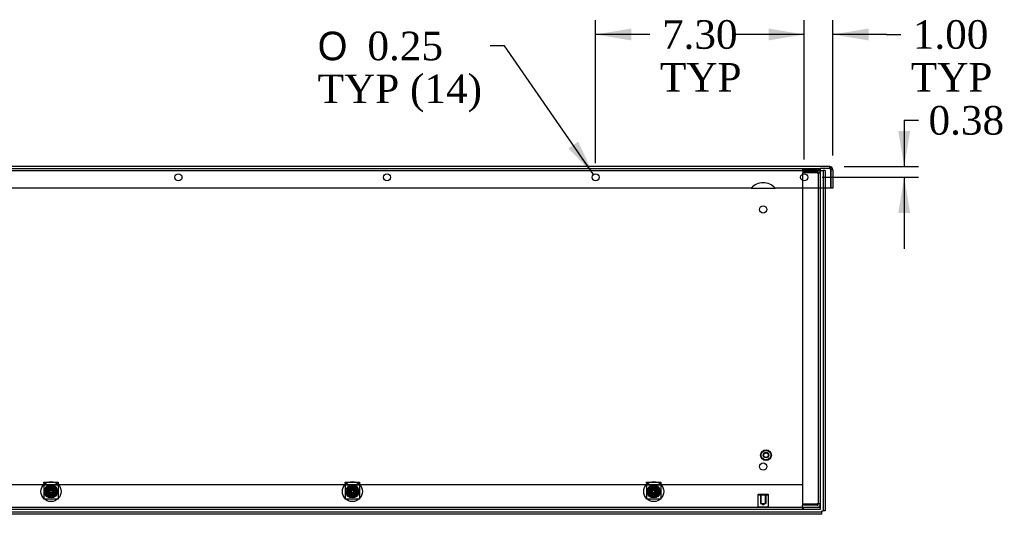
# Model space of a CAD drawing. Header units: inches. Extents: x 1 to 240, y -1 to 159.
# Tile 8 of 12: x 113 to 148, y 96 to 114. Entities that reach past the tile are written whole.
import ezdxf
from ezdxf.enums import TextEntityAlignment as Align
from ezdxf.lldxf.tags import DXFTag

# ---------------------------------------------------------------- set-up
doc = ezdxf.new("R2010")
doc.units = ezdxf.units.IN
doc.header["$MEASUREMENT"] = 0
for name, color, linetype in [('COM70472-36', 7, 'Continuous'), ('COM70473-36', 7, 'Continuous'), ('COM70474-5', 7, 'Continuous'), ('COM70985-8', 7, 'Continuous'), ('Default', 7, 'Continuous'), ('NTS16522', 7, 'Continuous'), ('RNG17670', 7, 'Continuous'), ('SCS19475', 7, 'Continuous'), ('STD26152', 7, 'Continuous')]:
    doc.layers.add(name, color=color, linetype=linetype)
doc.styles.add('SEACAD_Solid_Edge_ANSI1_Symbols', font='txt')
doc.styles.add('SEACAD_Times_New_Roman', font='times.ttf')
tags = doc.linetypes.add('HIDDEN2', pattern=[0.1875, 0.125, -0.0625]).pattern_tags.tags
tags[6:7] = [DXFTag(74, 4), DXFTag(75, 0), DXFTag(340, '0'), DXFTag(46, 0.0), DXFTag(50, 0.0), DXFTag(44, 0.0), DXFTag(45, 0.0)]
tags[4:5] = [DXFTag(74, 4), DXFTag(75, 0), DXFTag(340, '0'), DXFTag(46, 0.0), DXFTag(50, 0.0), DXFTag(44, 0.0), DXFTag(45, 0.0)]
doc.dimstyles.new('HAMMOND_(STH_-_240x160)', dxfattribs={"dimtxt": 1, "dimasz": 1.25, "dimexe": 0.5, "dimexo": 0.5, "dimgap": 0.25, "dimtad": 0, "dimtih": 1, "dimtoh": 1, "dimzin": 0, "dimdsep": 46, "dimtxsty": 'SEACAD_Times_New_Roman', "dimblk1": '_SE_FILLED', "dimblk2": '_SE_FILLED', "dimsah": 1, "dimcen": 0.5, "dimadec": 0, "dimazin": 0, "dimtfac": 0.8, "dimtofl": 0, "dimtmove": 1, "dimatfit": 3, "dimfxl": 1, "dimtolj": 1, "dimtzin": 0, "dimarcsym": 0})

# ---------------------------------------------------------------- blocks, each defined once
blk = doc.blocks.new('SE7')
at = {"layer": 'COM70472-36', "color": 7, "linetype": 'HIDDEN2'}
for p, q in [((45.264, 108.314), (141.264, 108.314)), ((141.264, 108.314), (141.264, 107.636)), ((45.889, 97.261), (140.639, 97.261)), ((141.264, 96.458), (45.264, 96.458)), ((140.639, 96.583), (140.639, 96.53)), ((140.639, 96.458), (140.639, 96.386)), ((140.669, 96.458), (140.669, 96.386))]:
    blk.add_line(p, q, dxfattribs=at)
at = {"layer": 'COM70472-36', "color": 7, "linetype": 'Continuous'}
for p, q in [((141.264, 107.636), (141.264, 96.494)), ((141.264, 96.494), (141.264, 96.386)), ((141.264, 96.386), (45.264, 96.386))]:
    blk.add_line(p, q, dxfattribs=at)
for centre in [(139.264, 106.886), (139.264, 97.886)]:
    blk.add_circle(centre, 0.125, dxfattribs=at)
at = {"layer": 'COM70472-36', "color": 7, "linetype": 'HIDDEN2'}
for centre in [(114.35, 97.011), (124.893, 97.011), (135.436, 97.011)]:
    blk.add_circle(centre, 0.115, dxfattribs=at)
at = {"layer": 'COM70473-36', "color": 7, "linetype": 'HIDDEN2'}
for p, q in [((45.2, 108.254), (141.328, 108.254)), ((141.328, 108.254), (141.364, 108.254)), ((141.364, 108.254), (141.364, 107.636)), ((141.436, 108.254), (141.364, 108.254)), ((141.436, 108.254), (141.436, 107.636))]:
    blk.add_line(p, q, dxfattribs=at)
at = {"layer": 'COM70473-36', "color": 7, "linetype": 'Continuous'}
for p, q in [((141.364, 107.636), (141.364, 96.339)), ((141.436, 107.636), (141.436, 96.339)), ((141.311, 96.286), (45.217, 96.286)), ((141.311, 96.214), (45.217, 96.214)), ((141.311, 96.339), (141.328, 96.339)), ((141.311, 96.322), (141.311, 96.339)), ((141.311, 96.286), (141.311, 96.322)), ((141.311, 96.214), (141.311, 96.286)), ((141.328, 96.339), (141.364, 96.339)), ((141.436, 96.339), (141.364, 96.339))]:
    blk.add_line(p, q, dxfattribs=at)
at = {"layer": 'COM70473-36', "color": 7, "linetype": 'HIDDEN2'}
for centre, radius in [((114.35, 97.011), 0.351), ((114.35, 97.011), 0.224), ((114.35, 97.011), 0.129), ((124.893, 97.011), 0.351), ((124.893, 97.011), 0.224), ((124.893, 97.011), 0.129), ((135.436, 97.011), 0.351), ((135.436, 97.011), 0.224), ((135.436, 97.011), 0.129)]:
    blk.add_circle(centre, radius, dxfattribs=at)
at = {"layer": 'COM70474-5', "color": 7, "linetype": 'HIDDEN2'}
for p, q in [((140.639, 108.294), (140.639, 108.222)), ((140.639, 108.294), (141.156, 108.294)), ((140.639, 108.222), (141.156, 108.222)), ((141.156, 108.169), (140.639, 108.169)), ((140.639, 108.169), (140.639, 96.583)), ((141.156, 108.169), (141.264, 108.169)), ((141.192, 108.169), (141.192, 108.186)), ((141.192, 108.169), (141.192, 96.583)), ((140.639, 96.583), (141.156, 96.583)), ((141.156, 96.53), (140.639, 96.53)), ((140.639, 96.458), (140.639, 96.53)), ((141.264, 96.583), (141.156, 96.583)), ((141.192, 96.566), (141.192, 96.583))]:
    blk.add_line(p, q, dxfattribs=at)
for centre, radius, start, end in [((141.156, 108.186), 0.108, 0, 90), ((141.156, 108.186), 0.036, 0, 90), ((141.156, 96.566), 0.108, 270, 0), ((141.156, 96.566), 0.036, 270, 0)]:
    blk.add_arc(centre, radius, start, end, dxfattribs=at)
at = {"layer": 'COM70985-8', "color": 7, "linetype": 'Continuous'}
for p, q in [((141.593, 108.386), (44.934, 108.386)), ((141.701, 108.278), (141.629, 108.278)), ((141.629, 108.278), (141.629, 107.636)), ((141.629, 107.636), (141.629, 108.278)), ((141.701, 108.278), (141.701, 107.636)), ((138.844, 107.636), (93.683, 107.636)), ((141.629, 107.636), (139.683, 107.636)), ((141.701, 107.636), (141.629, 107.636))]:
    blk.add_line(p, q, dxfattribs=at)
at = {"layer": 'COM70985-8', "color": 7, "linetype": 'HIDDEN2'}
for p, q in [((141.593, 108.314), (141.264, 108.314)), ((141.593, 108.314), (141.593, 108.386)), ((138.844, 107.636), (139.683, 107.636))]:
    blk.add_line(p, q, dxfattribs=at)
at = {"layer": 'COM70985-8', "color": 7, "linetype": 'Continuous'}
for centre in [(118.807, 108.011), (126.105, 108.011), (133.403, 108.011), (140.701, 108.011)]:
    blk.add_circle(centre, 0.125, dxfattribs=at)
for centre, radius, start, end in [((141.593, 108.278), 0.108, 0, 90), ((141.593, 108.278), 0.036, 0, 24.0225), ((139.263, 107.261), 0.562, 41.8103, 138.1897)]:
    blk.add_arc(centre, radius, start, end, dxfattribs=at)
at = {"layer": 'COM70985-8', "color": 7, "linetype": 'HIDDEN2'}
blk.add_arc((141.593, 108.278), 0.036, 24.0225, 90, dxfattribs=at)
at = {"layer": 'COM70985-8', "color": 7, "linetype": 'Continuous'}
blk.add_open_spline([(141.593, 108.386), (141.596, 108.386), (141.599, 108.384), (141.605, 108.373), (141.608, 108.365), (141.614, 108.345), (141.617, 108.333), (141.623, 108.307), (141.626, 108.292), (141.629, 108.278)], degree=3, knots=[0, 0, 0, 0, 0.25, 0.25, 0.5, 0.5, 0.75, 0.75, 1, 1, 1, 1], dxfattribs=at)
at = {"layer": 'COM70985-8', "color": 7, "linetype": 'HIDDEN2'}
blk.add_open_spline([(141.593, 108.314), (141.599, 108.314), (141.605, 108.31), (141.617, 108.297), (141.623, 108.288), (141.629, 108.278)], degree=3, knots=[0, 0, 0, 0, 0.5, 0.5, 1, 1, 1, 1], dxfattribs=at)
at = {"layer": 'NTS16522', "color": 7, "linetype": 'HIDDEN2'}
for p, q in [((114.1, 97.308), (114.1, 97.34)), ((114.1, 97.34), (114.6, 97.34)), ((114.6, 97.323), (114.1, 97.323)), ((114.1, 97.308), (114.1, 96.772)), ((114.6, 97.23), (114.1, 97.23)), ((114.2, 97.187), (114.174, 97.162)), ((114.195, 97.166), (114.174, 97.162)), ((114.174, 97.162), (114.192, 97.144)), ((114.174, 96.861), (114.174, 97.162)), ((114.192, 97.144), (114.217, 97.169)), ((114.192, 97.144), (114.192, 96.879)), ((114.2, 97.187), (114.195, 97.166)), ((114.195, 97.166), (114.195, 96.856)), ((114.505, 97.166), (114.195, 97.166)), ((114.217, 97.169), (114.2, 97.187)), ((114.2, 97.187), (114.5, 97.187)), ((114.201, 96.863), (114.201, 97.16)), ((114.201, 97.16), (114.498, 97.16)), ((114.207, 97.155), (114.201, 97.16)), ((114.205, 97.152), (114.205, 97.048)), ((114.207, 97.155), (114.208, 97.155)), ((114.214, 97.147), (114.486, 97.147)), ((114.483, 97.169), (114.217, 97.169)), ((114.5, 97.187), (114.483, 97.169)), ((114.483, 97.169), (114.508, 97.144)), ((114.492, 97.155), (114.493, 97.155)), ((114.493, 97.155), (114.498, 97.16)), ((114.495, 97.048), (114.495, 97.152)), ((114.498, 97.16), (114.498, 96.863)), ((114.5, 97.187), (114.505, 97.166)), ((114.526, 97.162), (114.5, 97.187)), ((114.505, 96.856), (114.505, 97.166)), ((114.526, 97.162), (114.505, 97.166)), ((114.508, 97.144), (114.526, 97.162)), ((114.508, 96.879), (114.508, 97.144)), ((114.526, 97.162), (114.526, 96.861)), ((114.6, 97.34), (114.6, 97.308)), ((114.6, 97.308), (114.6, 96.772)), ((124.643, 97.308), (124.643, 97.34)), ((124.643, 97.34), (125.143, 97.34)), ((125.143, 97.323), (124.643, 97.323)), ((124.643, 97.308), (124.643, 96.772)), ((125.143, 97.23), (124.643, 97.23)), ((124.743, 97.187), (124.717, 97.162)), ((124.738, 97.166), (124.717, 97.162)), ((124.717, 97.162), (124.735, 97.144)), ((124.717, 96.861), (124.717, 97.162)), ((124.735, 97.144), (124.76, 97.169)), ((124.735, 97.144), (124.735, 96.879)), ((124.743, 97.187), (124.738, 97.166)), ((124.738, 97.166), (124.738, 96.856)), ((125.048, 97.166), (124.738, 97.166)), ((124.76, 97.169), (124.743, 97.187)), ((124.743, 97.187), (125.043, 97.187)), ((124.744, 96.863), (124.744, 97.16)), ((124.744, 97.16), (125.041, 97.16)), ((124.75, 97.155), (124.744, 97.16)), ((124.748, 97.152), (124.748, 97.048)), ((124.75, 97.155), (124.751, 97.155)), ((124.757, 97.147), (125.029, 97.147)), ((125.026, 97.169), (124.76, 97.169)), ((125.043, 97.187), (125.026, 97.169)), ((125.026, 97.169), (125.051, 97.144)), ((125.035, 97.155), (125.036, 97.155)), ((125.036, 97.155), (125.041, 97.16)), ((125.038, 97.048), (125.038, 97.152)), ((125.041, 97.16), (125.041, 96.863)), ((125.043, 97.187), (125.048, 97.166)), ((125.069, 97.162), (125.043, 97.187)), ((125.048, 96.856), (125.048, 97.166)), ((125.069, 97.162), (125.048, 97.166)), ((125.051, 97.144), (125.069, 97.162)), ((125.051, 96.879), (125.051, 97.144)), ((125.069, 97.162), (125.069, 96.861)), ((125.143, 97.34), (125.143, 97.308)), ((125.143, 97.308), (125.143, 96.772)), ((135.186, 97.308), (135.186, 97.34)), ((135.186, 97.34), (135.686, 97.34)), ((135.686, 97.323), (135.186, 97.323)), ((135.186, 97.308), (135.186, 96.772)), ((135.686, 97.23), (135.186, 97.23)), ((135.286, 97.187), (135.26, 97.162)), ((135.281, 97.166), (135.26, 97.162)), ((135.26, 97.162), (135.278, 97.144)), ((135.26, 96.861), (135.26, 97.162)), ((135.278, 97.144), (135.303, 97.169)), ((135.278, 97.144), (135.278, 96.879)), ((135.286, 97.187), (135.281, 97.166)), ((135.281, 97.166), (135.281, 96.856)), ((135.591, 97.166), (135.281, 97.166)), ((135.303, 97.169), (135.286, 97.187)), ((135.286, 97.187), (135.586, 97.187)), ((135.287, 96.863), (135.287, 97.16)), ((135.287, 97.16), (135.584, 97.16)), ((135.293, 97.155), (135.287, 97.16)), ((135.291, 97.152), (135.291, 97.048)), ((135.293, 97.155), (135.294, 97.155)), ((135.3, 97.147), (135.572, 97.147)), ((135.569, 97.169), (135.303, 97.169)), ((135.586, 97.187), (135.569, 97.169)), ((135.569, 97.169), (135.594, 97.144)), ((135.578, 97.155), (135.579, 97.155)), ((135.579, 97.155), (135.584, 97.16)), ((135.581, 97.048), (135.581, 97.152)), ((135.584, 97.16), (135.584, 96.863)), ((135.586, 97.187), (135.591, 97.166)), ((135.612, 97.162), (135.586, 97.187)), ((135.591, 96.856), (135.591, 97.166)), ((135.612, 97.162), (135.591, 97.166)), ((135.594, 97.144), (135.612, 97.162)), ((135.594, 96.879), (135.594, 97.144)), ((135.612, 97.162), (135.612, 96.861)), ((135.686, 97.34), (135.686, 97.308)), ((135.686, 97.308), (135.686, 96.772)), ((114.163, 97.118), (114.163, 96.961)), ((114.192, 96.879), (114.174, 96.861)), ((114.174, 96.861), (114.2, 96.836)), ((114.195, 96.856), (114.174, 96.861)), ((114.217, 96.853), (114.192, 96.879)), ((114.195, 96.856), (114.505, 96.856)), ((114.195, 96.856), (114.2, 96.836)), ((114.2, 96.836), (114.217, 96.853)), ((114.5, 96.836), (114.2, 96.836)), ((114.207, 96.868), (114.201, 96.863)), ((114.498, 96.863), (114.201, 96.863)), ((114.205, 96.975), (114.205, 96.871)), ((114.207, 96.961), (114.207, 97.118)), ((114.208, 96.868), (114.207, 96.868)), ((114.214, 96.969), (114.214, 97.054)), ((114.486, 96.876), (114.214, 96.876)), ((114.217, 96.853), (114.483, 96.853)), ((114.508, 96.879), (114.483, 96.853)), ((114.483, 96.853), (114.5, 96.836)), ((114.486, 97.054), (114.486, 96.969)), ((114.493, 96.868), (114.492, 96.868)), ((114.493, 97.118), (114.493, 96.961)), ((114.493, 96.868), (114.498, 96.863)), ((114.495, 96.871), (114.495, 96.975)), ((114.526, 96.861), (114.5, 96.836)), ((114.505, 96.856), (114.5, 96.836)), ((114.526, 96.861), (114.505, 96.856)), ((114.526, 96.861), (114.508, 96.879)), ((114.537, 96.961), (114.537, 97.118)), ((124.706, 97.118), (124.706, 96.961)), ((124.735, 96.879), (124.717, 96.861)), ((124.717, 96.861), (124.743, 96.836)), ((124.738, 96.856), (124.717, 96.861)), ((124.76, 96.853), (124.735, 96.879)), ((124.738, 96.856), (125.048, 96.856)), ((124.738, 96.856), (124.743, 96.836)), ((124.743, 96.836), (124.76, 96.853)), ((125.043, 96.836), (124.743, 96.836)), ((124.75, 96.868), (124.744, 96.863)), ((125.041, 96.863), (124.744, 96.863)), ((124.748, 96.975), (124.748, 96.871)), ((124.75, 96.961), (124.75, 97.118)), ((124.751, 96.868), (124.75, 96.868)), ((124.757, 96.969), (124.757, 97.054)), ((125.029, 96.876), (124.757, 96.876)), ((124.76, 96.853), (125.026, 96.853)), ((125.051, 96.879), (125.026, 96.853)), ((125.026, 96.853), (125.043, 96.836)), ((125.029, 97.054), (125.029, 96.969)), ((125.036, 96.868), (125.035, 96.868)), ((125.036, 97.118), (125.036, 96.961)), ((125.036, 96.868), (125.041, 96.863)), ((125.038, 96.871), (125.038, 96.975)), ((125.069, 96.861), (125.043, 96.836)), ((125.048, 96.856), (125.043, 96.836)), ((125.069, 96.861), (125.048, 96.856)), ((125.069, 96.861), (125.051, 96.879)), ((125.08, 96.961), (125.08, 97.118)), ((135.249, 97.118), (135.249, 96.961)), ((135.278, 96.879), (135.26, 96.861)), ((135.26, 96.861), (135.286, 96.836)), ((135.281, 96.856), (135.26, 96.861)), ((135.303, 96.853), (135.278, 96.879)), ((135.281, 96.856), (135.591, 96.856)), ((135.281, 96.856), (135.286, 96.836)), ((135.286, 96.836), (135.303, 96.853)), ((135.586, 96.836), (135.286, 96.836)), ((135.293, 96.868), (135.287, 96.863)), ((135.584, 96.863), (135.287, 96.863)), ((135.291, 96.975), (135.291, 96.871)), ((135.293, 96.961), (135.293, 97.118)), ((135.294, 96.868), (135.293, 96.868)), ((135.3, 96.969), (135.3, 97.054)), ((135.572, 96.876), (135.3, 96.876)), ((135.303, 96.853), (135.569, 96.853)), ((135.594, 96.879), (135.569, 96.853)), ((135.569, 96.853), (135.586, 96.836)), ((135.572, 97.054), (135.572, 96.969)), ((135.579, 96.868), (135.578, 96.868)), ((135.579, 97.118), (135.579, 96.961)), ((135.579, 96.868), (135.584, 96.863)), ((135.581, 96.871), (135.581, 96.975)), ((135.612, 96.861), (135.586, 96.836)), ((135.591, 96.856), (135.586, 96.836)), ((135.612, 96.861), (135.591, 96.856)), ((135.612, 96.861), (135.594, 96.879)), ((135.623, 96.961), (135.623, 97.118)), ((114.1, 96.74), (114.1, 96.772)), ((114.1, 96.758), (114.6, 96.758)), ((114.6, 96.74), (114.1, 96.74)), ((114.6, 96.772), (114.6, 96.74)), ((124.643, 96.74), (124.643, 96.772)), ((124.643, 96.758), (125.143, 96.758)), ((125.143, 96.74), (124.643, 96.74)), ((125.143, 96.772), (125.143, 96.74)), ((135.186, 96.74), (135.186, 96.772)), ((135.186, 96.758), (135.686, 96.758)), ((135.686, 96.74), (135.186, 96.74)), ((135.686, 96.772), (135.686, 96.74))]:
    blk.add_line(p, q, dxfattribs=at)
for centre, radius in [((114.35, 97.011), 0.107), ((114.35, 97.011), 0.095), ((114.35, 97.011), 0.0881), ((114.35, 97.011), 0.0781), ((124.893, 97.011), 0.107), ((124.893, 97.011), 0.095), ((124.893, 97.011), 0.0881), ((124.893, 97.011), 0.0781), ((135.436, 97.011), 0.107), ((135.436, 97.011), 0.095), ((135.436, 97.011), 0.0881), ((135.436, 97.011), 0.0781)]:
    blk.add_circle(centre, radius, dxfattribs=at)
for centre, radius, start, end in [((114.35, 97.031), 0.206, 24.9684, 155.0316), ((114.3, 97.1), 0.108, 151.3731, 208.6269), ((114.3, 97.1), 0.108, 149.4825, 151.3731), ((114.35, 96.965), 0.21, 47.0864, 132.9136), ((114.15, 97.1), 0.0796, 315.5614, 42.9885), ((114.55, 97.1), 0.0796, 137.0115, 224.4386), ((114.4, 97.1), 0.108, 28.6269, 30.5175), ((114.4, 97.1), 0.108, 331.3731, 28.6269), ((124.893, 97.031), 0.206, 24.9684, 155.0316), ((124.843, 97.1), 0.108, 151.3731, 208.6269), ((124.843, 97.1), 0.108, 149.4825, 151.3731), ((124.893, 96.965), 0.21, 47.0864, 132.9136), ((124.693, 97.1), 0.0796, 315.5614, 42.9885), ((125.093, 97.1), 0.0796, 137.0115, 224.4386), ((124.943, 97.1), 0.108, 28.6269, 30.5175), ((124.943, 97.1), 0.108, 331.3731, 28.6269), ((135.436, 97.031), 0.206, 24.9684, 155.0316), ((135.386, 97.1), 0.108, 151.3731, 208.6269), ((135.386, 97.1), 0.108, 149.4825, 151.3731), ((135.436, 96.965), 0.21, 47.0864, 132.9136), ((135.236, 97.1), 0.0796, 315.5614, 42.9885), ((135.636, 97.1), 0.0796, 137.0115, 224.4386), ((135.486, 97.1), 0.108, 28.6269, 30.5175), ((135.486, 97.1), 0.108, 331.3731, 28.6269), ((114.185, 96.961), 0.022, 180, 0), ((114.3, 96.923), 0.108, 151.3731, 208.6269), ((114.3, 97.1), 0.108, 208.6269, 210.5175), ((114.3, 96.923), 0.108, 149.4825, 151.3731), ((114.3, 96.923), 0.108, 208.6269, 210.5175), ((114.15, 96.922), 0.0796, 317.0115, 44.4386), ((114.55, 96.922), 0.0796, 135.5614, 222.9885), ((114.4, 97.1), 0.108, 329.4825, 331.3731), ((114.4, 96.923), 0.108, 28.6269, 30.5175), ((114.515, 96.961), 0.022, 180, 0), ((114.4, 96.923), 0.108, 329.4825, 331.3731), ((114.4, 96.923), 0.108, 331.3731, 28.6269), ((124.728, 96.961), 0.022, 180, 0), ((124.843, 96.923), 0.108, 151.3731, 208.6269), ((124.843, 97.1), 0.108, 208.6269, 210.5175), ((124.843, 96.923), 0.108, 149.4825, 151.3731), ((124.843, 96.923), 0.108, 208.6269, 210.5175), ((124.693, 96.922), 0.0796, 317.0115, 44.4386), ((125.093, 96.922), 0.0796, 135.5614, 222.9885), ((124.943, 97.1), 0.108, 329.4825, 331.3731), ((124.943, 96.923), 0.108, 28.6269, 30.5175), ((125.058, 96.961), 0.022, 180, 0), ((124.943, 96.923), 0.108, 329.4825, 331.3731), ((124.943, 96.923), 0.108, 331.3731, 28.6269), ((135.271, 96.961), 0.022, 180, 0), ((135.386, 96.923), 0.108, 151.3731, 208.6269), ((135.386, 97.1), 0.108, 208.6269, 210.5175), ((135.386, 96.923), 0.108, 149.4825, 151.3731), ((135.386, 96.923), 0.108, 208.6269, 210.5175), ((135.236, 96.922), 0.0796, 317.0115, 44.4386), ((135.636, 96.922), 0.0796, 135.5614, 222.9885), ((135.486, 97.1), 0.108, 329.4825, 331.3731), ((135.486, 96.923), 0.108, 28.6269, 30.5175), ((135.601, 96.961), 0.022, 180, 0), ((135.486, 96.923), 0.108, 329.4825, 331.3731), ((135.486, 96.923), 0.108, 331.3731, 28.6269)]:
    blk.add_arc(centre, radius, start, end, dxfattribs=at)
at = {"layer": 'RNG17670', "color": 7, "linetype": 'HIDDEN2'}
for p, q in [((114.252, 97.151), (114.252, 97.089)), ((124.795, 97.151), (124.795, 97.089)), ((135.338, 97.151), (135.338, 97.089)), ((114.252, 96.872), (114.252, 96.934)), ((124.795, 96.872), (124.795, 96.934)), ((135.338, 96.872), (135.338, 96.934))]:
    blk.add_line(p, q, dxfattribs=at)
for centre, radius, start, end in [((114.35, 97.011), 0.171, 234.8958, 125.1042), ((124.893, 97.011), 0.171, 234.8958, 125.1042), ((135.436, 97.011), 0.17, 234.8958, 125.1042), ((114.35, 97.011), 0.125, 218.3358, 141.6642), ((124.893, 97.011), 0.125, 218.3358, 141.6642), ((135.436, 97.011), 0.125, 218.3358, 141.6642)]:
    blk.add_arc(centre, radius, start, end, dxfattribs=at)
at = {"layer": 'SCS19475', "color": 7, "linetype": 'HIDDEN2'}
for p, q in [((114.192, 97.039), (114.335, 97.039)), ((114.335, 96.984), (114.192, 96.984)), ((114.335, 97.039), (114.335, 97.099)), ((114.335, 97.099), (114.365, 97.099)), ((114.335, 96.924), (114.335, 96.984)), ((114.365, 96.924), (114.335, 96.924)), ((114.365, 97.099), (114.365, 97.039)), ((114.365, 97.039), (114.508, 97.039)), ((114.508, 96.984), (114.365, 96.984)), ((114.365, 96.984), (114.365, 96.924)), ((124.735, 97.039), (124.878, 97.039)), ((124.878, 96.984), (124.735, 96.984)), ((124.878, 97.039), (124.878, 97.099)), ((124.878, 97.099), (124.908, 97.099)), ((124.878, 96.924), (124.878, 96.984)), ((124.908, 96.924), (124.878, 96.924)), ((124.908, 97.099), (124.908, 97.039)), ((124.908, 97.039), (125.051, 97.039)), ((125.051, 96.984), (124.908, 96.984)), ((124.908, 96.984), (124.908, 96.924)), ((135.278, 97.039), (135.421, 97.039)), ((135.421, 96.984), (135.278, 96.984)), ((135.421, 97.039), (135.421, 97.099)), ((135.421, 97.099), (135.451, 97.099)), ((135.421, 96.924), (135.421, 96.984)), ((135.451, 96.924), (135.421, 96.924)), ((135.451, 97.099), (135.451, 97.039)), ((135.451, 97.039), (135.594, 97.039)), ((135.594, 96.984), (135.451, 96.984)), ((135.451, 96.984), (135.451, 96.924))]:
    blk.add_line(p, q, dxfattribs=at)
for centre, radius in [((114.35, 97.011), 0.178), ((114.35, 97.011), 0.179), ((124.893, 97.011), 0.178), ((124.893, 97.011), 0.179), ((135.436, 97.011), 0.178), ((135.436, 97.011), 0.179), ((114.35, 97.011), 0.095), ((114.35, 97.011), 0.0759), ((114.35, 97.011), 0.074), ((114.35, 97.011), 0.0655), ((124.893, 97.011), 0.095), ((124.893, 97.011), 0.0759), ((124.893, 97.011), 0.074), ((124.893, 97.011), 0.0655), ((135.436, 97.011), 0.095), ((135.436, 97.011), 0.0759), ((135.436, 97.011), 0.074), ((135.436, 97.011), 0.0655)]:
    blk.add_circle(centre, radius, dxfattribs=at)
for centre, radius, start, end in [((114.35, 97.011), 0.161, 170.136, 189.864), ((114.35, 97.011), 0.0631, 103.7481, 154.1702), ((114.35, 97.011), 0.0631, 205.8298, 256.2519), ((114.35, 97.011), 0.0631, 25.8298, 76.2519), ((114.35, 97.011), 0.0631, 283.7481, 334.1702), ((114.35, 97.011), 0.161, 350.136, 9.864), ((124.893, 97.011), 0.161, 170.136, 189.864), ((124.893, 97.011), 0.0631, 103.7481, 154.1702), ((124.893, 97.011), 0.0631, 205.8298, 256.2519), ((124.893, 97.011), 0.0631, 25.8298, 76.2519), ((124.893, 97.011), 0.0631, 283.7481, 334.1702), ((124.893, 97.011), 0.161, 350.136, 9.864), ((135.436, 97.011), 0.161, 170.136, 189.864), ((135.436, 97.011), 0.0631, 103.7481, 154.1702), ((135.436, 97.011), 0.0631, 205.8298, 256.2519), ((135.436, 97.011), 0.0631, 25.8298, 76.2519), ((135.436, 97.011), 0.0631, 283.7481, 334.1702), ((135.436, 97.011), 0.161, 350.136, 9.864)]:
    blk.add_arc(centre, radius, start, end, dxfattribs=at)
at = {"layer": 'STD26152', "color": 7, "linetype": 'HIDDEN2'}
for p, q in [((139.096, 96.918), (139.076, 96.898)), ((139.076, 96.898), (139.451, 96.898)), ((139.076, 96.898), (139.076, 96.478)), ((139.096, 96.918), (139.431, 96.918)), ((139.169, 96.918), (139.169, 96.598)), ((139.186, 96.918), (139.186, 96.598)), ((139.342, 96.598), (139.342, 96.918)), ((139.359, 96.918), (139.359, 96.598)), ((139.451, 96.898), (139.431, 96.918)), ((139.451, 96.478), (139.451, 96.898)), ((139.076, 96.478), (139.451, 96.478)), ((139.076, 96.478), (139.096, 96.458)), ((139.169, 96.598), (139.186, 96.598)), ((139.186, 96.598), (139.342, 96.598)), ((139.186, 96.598), (139.264, 96.551)), ((139.264, 96.551), (139.342, 96.598)), ((139.359, 96.598), (139.342, 96.598)), ((139.431, 96.458), (139.451, 96.478))]:
    blk.add_line(p, q, dxfattribs=at)
for radius in [0.188, 0.168, 0.095, 0.0781]:
    blk.add_circle((139.364, 98.286), radius, dxfattribs=at)
blk = doc.blocks.new('DMBLK5762')
at = {"layer": 'Default', "linetype": 'Continuous'}
for points in [[(139.451, 113.22), (139.451, 112.803), (140.701, 113.011)], [(142.951, 113.22), (141.701, 113.011), (142.951, 112.803)]]:
    blk.add_hatch(color=7, dxfattribs=at).paths.add_polyline_path(points)
at = {"layer": 'Default', "color": 7, "linetype": 'Continuous'}
for p, q in [((140.701, 108.636), (140.701, 113.511)), ((141.701, 108.778), (141.701, 113.511)), ((140.701, 113.011), (138.201, 113.011)), ((143.579, 113.011), (141.701, 113.011)), ((143.579, 113.011), (144.079, 113.011))]:
    blk.add_line(p, q, dxfattribs=at)
at = {"layer": 'Default', "color": 7, "linetype": 'Continuous', "style": 'SEACAD_Times_New_Roman'}
for s, p in [('1.00', (144.5, 113.511)), ('TYP', (144.429, 112.011))]:
    blk.add_text(s, height=1, dxfattribs=at).set_placement(p, align=Align.TOP_LEFT)
blk = doc.blocks.new('_SE_FILLED')
at = {"color": 0}
blk.add_line((0, 0), (-1, 0), dxfattribs=at)
blk.add_solid([(0, 0), (-1, -0.1665), (-1, 0.1665), (0, 0)], dxfattribs=at)
blk = doc.blocks.new('DMBLK5763')
at = {"layer": 'Default', "linetype": 'Continuous'}
for points in [[(134.653, 113.22), (133.403, 113.011), (134.653, 112.803)], [(139.451, 113.22), (139.451, 112.803), (140.701, 113.011)]]:
    blk.add_hatch(color=7, dxfattribs=at).paths.add_polyline_path(points)
at = {"layer": 'Default', "color": 7, "linetype": 'Continuous'}
for p, q in [((133.403, 108.511), (133.403, 113.511)), ((140.701, 108.636), (140.701, 113.511)), ((135.304, 113.011), (133.403, 113.011)), ((140.701, 113.011), (138.801, 113.011))]:
    blk.add_line(p, q, dxfattribs=at)
at = {"layer": 'Default', "color": 7, "linetype": 'Continuous', "style": 'SEACAD_Times_New_Roman'}
for s, p in [('7.30', (135.725, 113.511)), ('TYP', (135.654, 112.011))]:
    blk.add_text(s, height=1, dxfattribs=at).set_placement(p, align=Align.TOP_LEFT)
blk = doc.blocks.new('DMBLK5764')
at = {"layer": 'Default', "linetype": 'Continuous'}
for points in [[(144.408, 109.636), (143.991, 109.636), (144.2, 108.386)], [(144.408, 106.761), (144.2, 108.011), (143.991, 106.761)]]:
    blk.add_hatch(color=7, dxfattribs=at).paths.add_polyline_path(points)
at = {"layer": 'Default', "color": 7, "linetype": 'Continuous'}
for p, q in [((144.2, 110.006), (144.7, 110.006)), ((144.2, 110.006), (144.2, 108.386)), ((142.093, 108.386), (144.7, 108.386)), ((141.326, 108.011), (144.7, 108.011)), ((144.2, 108.011), (144.2, 105.511))]:
    blk.add_line(p, q, dxfattribs=at)
at = {"layer": 'Default', "color": 7, "linetype": 'Continuous', "style": 'SEACAD_Times_New_Roman'}
blk.add_text('0.38', height=1, dxfattribs=at).set_placement((145.05, 110.506), align=Align.TOP_LEFT)
blk = doc.blocks.new('DMBLK5765')
at = {"layer": 'Default', "linetype": 'Continuous'}
blk.add_hatch(color=7, dxfattribs=at).paths.add_polyline_path([(132.449, 109.023), (133.332, 108.114), (132.791, 109.26)])
at = {"layer": 'Default', "color": 7, "linetype": 'Continuous'}
for p, q in [((130.217, 112.609), (129.717, 112.609)), ((133.332, 108.114), (130.217, 112.609))]:
    blk.add_line(p, q, dxfattribs=at)
for s, style, p in [('O', 'SEACAD_Solid_Edge_ANSI1_Symbols', (123.68, 113.109)), ('0.25', 'SEACAD_Times_New_Roman', (125.42, 113.109)), ('TYP (14)', 'SEACAD_Times_New_Roman', (123.68, 111.609))]:
    blk.add_text(s, height=1, dxfattribs=dict(at, style=style)).set_placement(p, align=Align.TOP_LEFT)

msp = doc.modelspace()

# ---------------------------------------------------------------- block references
at = {"layer": 'Default'}
msp.add_blockref('SE7', (0, 0), dxfattribs=at)

# ---------------------------------------------------------------- dimensions: what is measured, and where the dimension line sits
at = {"layer": 'Default', "color": 7, "linetype": 'Continuous'}
dim = msp.add_linear_dim(base=(133.403, 113.011), p1=(140.701, 108.136), p2=(133.403, 108.011), text='\\A1;<>\\PTYP', dimstyle='HAMMOND_(STH_-_240x160)', override={"dimtmove": 0}, dxfattribs=at)
dim.commit()
dim.dimension.update_dxf_attribs({"geometry": 'DMBLK5763', "text_midpoint": (137.052, 113.011), "dimtype": 160})
dim = msp.add_linear_dim(base=(140.701, 113.011), p1=(141.701, 108.278), p2=(140.701, 108.136), text='\\A1;<>\\PTYP', dimstyle='HAMMOND_(STH_-_240x160)', dxfattribs=at)
dim.commit()
dim.dimension.update_dxf_attribs({"geometry": 'DMBLK5762', "text_midpoint": (144.079, 113.011), "dimtype": 160})
dim = msp.add_diameter_dim_2p(p1=(133.475, 107.909), p2=(133.332, 108.114), text='\\A1;<>\\PTYP (14)', dimstyle='HAMMOND_(STH_-_240x160)', override={"dimtmove": 0}, dxfattribs=at)
dim.commit()
dim.dimension.update_dxf_attribs({"geometry": 'DMBLK5765', "text_midpoint": (129.717, 112.609), "dimtype": 163})
dim = msp.add_linear_dim(base=(144.199690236, 108.011346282), p1=(141.593436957, 108.386346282), p2=(140.826436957, 108.011346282), angle=90, text='\\A1;<>', dimstyle='HAMMOND_(STH_-_240x160)', dxfattribs=at)
dim.commit()
dim.dimension.update_dxf_attribs({"geometry": 'DMBLK5764', "text_midpoint": (144.69969023, 110.006325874), "dimtype": 160})

doc.saveas('drawing.dxf')
